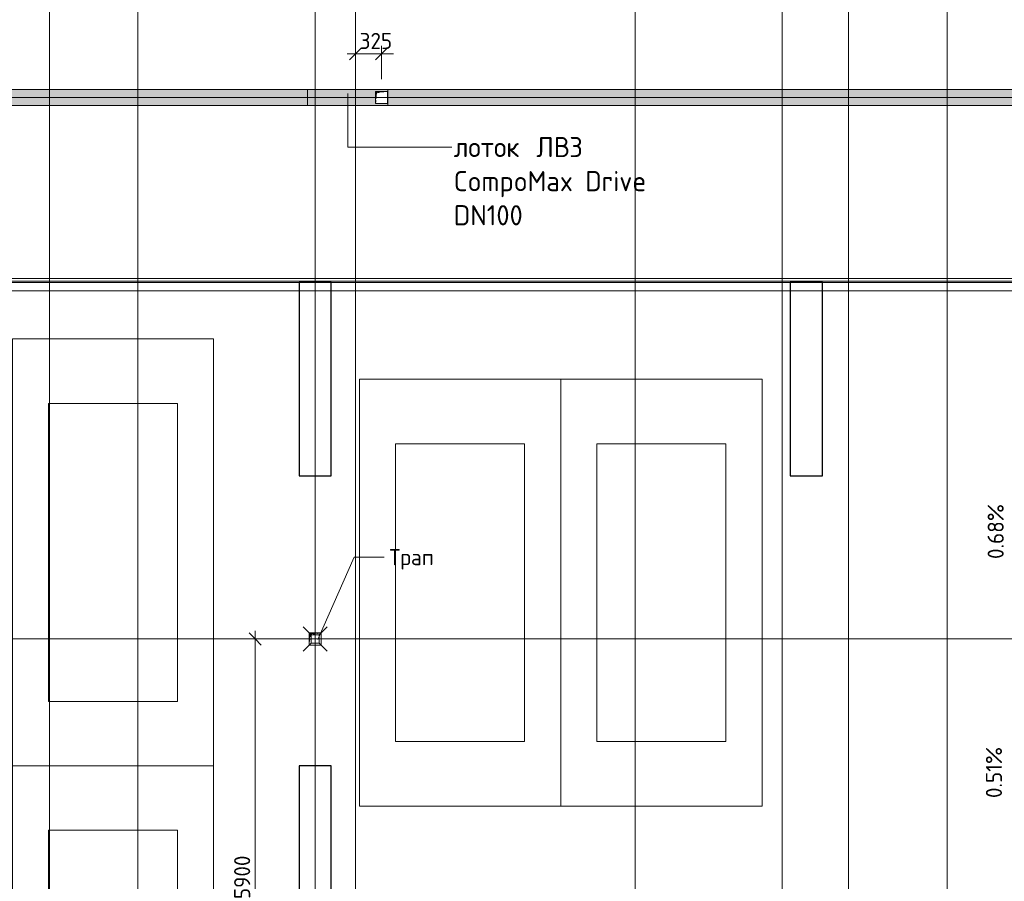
# Model space of a CAD drawing. Header units: millimetres. Extents: x 82112 to 162374, y -10965 to 131389.
# Tile 66 of 82: x 106801 to 119029, y 91966 to 102665. Entities that reach past the tile are written whole.
import ezdxf

# ---------------------------------------------------------------- set-up
doc = ezdxf.new("R2010")
doc.units = ezdxf.units.MM
doc.linetypes.add('3_ Штрих_ 1 х 1 мм', pattern=[2, 1, -1])
doc.linetypes.add('4_ Штрихпунктир_ 10 х 2 мм', pattern=[14, 10, -2, 0, -2])
for name, color, linetype, lineweight in [('A-ANNO-DIMS', 7, 'Continuous', 5), ('A-ANNO-DIMS-100', 7, 'Continuous', 5), ('A-DETL', 7, 'Continuous', 25), ('A-DETL-GENF', 7, 'Continuous', 13), ('A-FLOR', 7, 'Continuous', 13), ('A-GENM', 7, 'Continuous', 13), ('C-PRKG', 7, 'Continuous', 13), ('G-ANNO-DIMS', 7, 'Continuous', 5), ('G-ANNO-TEXT', 7, 'Continuous', 5), ('M-EQPM', 7, 'Continuous', 13), ('P-SANR-FIXT', 7, 'Continuous', 13), ('S-COLS', 7, 'Continuous', 25), ('S-GRID', 7, 'Continuous', 5)]:
    doc.layers.add(name, color=color, linetype=linetype, lineweight=lineweight)
doc.styles.add('GOST Common_2', font='GOST_Common.ttf', dxfattribs={"height": 200})
doc.styles.add('GOST Common_3', font='GOST_Common.ttf', dxfattribs={"height": 250})
doc.dimstyles.new('2_мм', dxfattribs={"dimscale": 304.8, "dimtxt": 201.142999, "dimasz": 0.492126, "dimexe": 0.328084, "dimexo": 0.492126, "dimgap": 0, "dimtad": 1, "dimdec": 0, "dimdsep": 46, "dimtxsty": 'GOST Common_2', "dimblk1": 'OBLIQUE', "dimblk2": 'OBLIQUE', "dimsah": 1, "dimcen": 0.09, "dimdle": 0.328084, "dimadec": 5, "dimazin": 2, "dimtfac": 1, "dimtdec": 4, "dimtix": 1, "dimtmove": 1, "dimatfit": 3, "dimfxl": 1, "dimtvp": 1, "dimtolj": 1, "dimtzin": 0, "dimarcsym": 2})
doc.dimstyles.new('2_мм_1', dxfattribs={"dimscale": 304.8, "dimtxt": 201.142999, "dimasz": 0.492126, "dimexe": 0.328084, "dimexo": 0.492126, "dimgap": 0, "dimtad": 1, "dimdec": 0, "dimdsep": 46, "dimtxsty": 'GOST Common_2', "dimblk1": 'OBLIQUE', "dimblk2": 'OBLIQUE', "dimsah": 1, "dimcen": 0.09, "dimdle": 0.328084, "dimadec": 5, "dimazin": 2, "dimtfac": 1, "dimtdec": 4, "dimtix": 1, "dimtmove": 0, "dimatfit": 3, "dimfxl": 1, "dimtvp": 1, "dimtolj": 1, "dimtzin": 0, "dimarcsym": 2})

# ---------------------------------------------------------------- blocks, each defined once
blk = doc.blocks.new('АР_Машиноместо - 4900x2400_М__5300х2500_-V3--01_Подвал_МП_часть В')
at = {"layer": 'C-PRKG'}
for p, q in [((2500, 0), (0, 0)), ((0, 0), (0, -5300)), ((2500, 0), (2500, -5300)), ((450, -800), (450, -4500)), ((450, -800), (2050, -800)), ((2050, -800), (2050, -4500)), ((450, -4500), (2050, -4500)), ((2500, -5300), (0, -5300))]:
    blk.add_line(p, q, dxfattribs=at)
blk = doc.blocks.new('АР_Машиноместо - 4900x2400_М__5300х2500_-3113489--01_Подвал_МП_часть В')
at = {"layer": 'C-PRKG'}
for p, q in [((2500, 5300), (0, 5300)), ((0, 0), (0, 5300)), ((2500, 0), (2500, 5300)), ((450, 4500), (2050, 4500)), ((450, 800), (450, 4500)), ((2050, 800), (2050, 4500)), ((450, 800), (2050, 800)), ((2500, 0), (0, 0))]:
    blk.add_line(p, q, dxfattribs=at)
blk = doc.blocks.new('АР_Канал вертикальный прямоугольный - ВК-5386080--01_Подвал_МП_часть В')
at = {"layer": 'A-DETL-GENF'}
blk.add_hatch(color=256, dxfattribs=at).paths.add_polyline_path([(-75, -75), (-60, 60), (75, 75), (-75, 75)])
at = {"layer": 'A-DETL-GENF', "linetype": '3_ Штрих_ 1 х 1 мм'}
for p, q in [((75, 75), (-75, 75)), ((-75, 75), (-75, -75)), ((75, 75), (-75, 75)), ((-75, 75), (-75, -75)), ((-75, -75), (-60, 60)), ((-75, -75), (-60, 60)), ((-60, 60), (75, 75)), ((-60, 60), (75, 75)), ((75, -75), (75, 75)), ((-75, -75), (75, -75))]:
    blk.add_line(p, q, dxfattribs=at)
at = {"layer": 'M-EQPM'}
for p, q in [((-75, -75), (-75, 75)), ((-75, 75), (75, 75)), ((75, 75), (75, -75)), ((75, -75), (-75, -75))]:
    blk.add_line(p, q, dxfattribs=at)
blk = doc.blocks.new('АР_Канал вертикальный прямоугольный - ВК-5403405--01_Подвал_МП_часть В')
at = {"layer": 'A-DETL-GENF'}
blk.add_hatch(color=256, dxfattribs=at).paths.add_polyline_path([(-75, -75), (-60, 60), (75, 75), (-75, 75)])
at = {"layer": 'A-DETL-GENF', "linetype": '3_ Штрих_ 1 х 1 мм'}
for p, q in [((75, 75), (-75, 75)), ((-75, 75), (-75, -75)), ((75, 75), (-75, 75)), ((-75, 75), (-75, -75)), ((-75, -75), (-60, 60)), ((-75, -75), (-60, 60)), ((-60, 60), (75, 75)), ((-60, 60), (75, 75)), ((75, -75), (75, 75)), ((-75, -75), (75, -75))]:
    blk.add_line(p, q, dxfattribs=at)
at = {"layer": 'M-EQPM'}
for p, q in [((-75, -75), (-75, 75)), ((-75, 75), (75, 75)), ((75, 75), (75, -75)), ((75, -75), (-75, -75))]:
    blk.add_line(p, q, dxfattribs=at)
blk = doc.blocks.new('АР-Заполнение деф_ шва - Д_ш_-4327464--01_Подвал_МП_часть В')
at = {"layer": 'A-GENM'}
for p, q in [((0, 25), (5900, 25)), ((0, -25), (5900, -25))]:
    blk.add_line(p, q, dxfattribs=at)
blk = doc.blocks.new('АР-Заполнение деф_ шва - Д_ш_-4317194--01_Подвал_МП_часть В')
at = {"layer": 'A-GENM'}
for p, q in [((0, 25), (5700, 25)), ((0, -25), (5700, -25))]:
    blk.add_line(p, q, dxfattribs=at)
blk = doc.blocks.new('АР-Заполнение деф_ шва - Д_ш_-4327362--01_Подвал_МП_часть В')
at = {"layer": 'A-GENM'}
for p, q in [((0, 25), (6200, 25)), ((0, -25), (6200, -25))]:
    blk.add_line(p, q, dxfattribs=at)
blk = doc.blocks.new('АР-Заполнение деф_ шва - Д_ш__Пристенный-V30--01_Подвал_МП_часть В')
at = {"layer": 'A-GENM'}
blk.add_line((0, 25), (400, 25), dxfattribs=at)
blk = doc.blocks.new('АР_Трап - 100-100-V23--01_Подвал_МП_часть В')
at = {"layer": 'P-SANR-FIXT'}
for p, q in [((-50, 50), (-150, 150)), ((50, 50), (150, 150)), ((-100, 0), (100, 0)), ((-50, -50), (-50, 50)), ((50, 50), (-50, 50)), ((0, -100), (0, 100)), ((50, -50), (50, 50)), ((-50, -50), (-150, -150)), ((-50, -50), (50, -50)), ((50, -50), (150, -150))]:
    blk.add_line(p, q, dxfattribs=at)
blk = doc.blocks.new('АР_Лоток - 200х100h_L_1000_с вертик_отводом_ЛВ3-V34--01_Подвал_МП_часть В')
at = {"layer": 'M-EQPM', "true_color": 0xdddddd}
h = blk.add_hatch(color=254, dxfattribs=at)
h.paths.add_polyline_path([(1000, -100), (1000, 100), (0, 100), (0, -100), (995, -100)])
h.paths.add_polyline_path([(860, -75), (845, -75), (845, 75), (995, 75), (995, -75)])
at = {"layer": 'M-EQPM'}
for p, q in [((0, 100), (0, -100)), ((1000, -100), (1000, 100))]:
    blk.add_line(p, q, dxfattribs=at)
blk = doc.blocks.new('АР_Лоток - 200х100h_ЛВ1-7512156--01_Подвал_МП_часть В')
at = {"layer": 'M-EQPM', "true_color": 0xdddddd}
blk.add_hatch(color=254, dxfattribs=at).paths.add_polyline_path([(23300, -100), (23300, 100), (0, 100), (0, -100), (15178, -100)])
at = {"layer": 'M-EQPM'}
blk.add_line((23300, -100), (23300, 100), dxfattribs=at)
blk = doc.blocks.new('АР_Лоток - 200х100h_ЛВ1-V35--01_Подвал_МП_часть В')
at = {"layer": 'M-EQPM', "true_color": 0xdddddd}
blk.add_hatch(color=254, dxfattribs=at).paths.add_polyline_path([(0, -100), (15200, -100), (15200, 100), (0, 100)])
at = {"layer": 'M-EQPM'}
blk.add_line((0, 100), (0, -100), dxfattribs=at)
blk = doc.blocks.new('DIMBLOCK14--01_Подвал_МП_часть В')
at = {"layer": 'A-ANNO-DIMS-100', "lineweight": 25, "transparency": 16777216}
for p, q in [((98053, 103950), (97978, 104025)), ((98053, 103950), (98128, 103875)), ((98053, 101700), (97978, 101775)), ((98053, 101700), (98128, 101625))]:
    blk.add_line(p, q, dxfattribs=at)
at = {"layer": 'A-ANNO-DIMS-100', "transparency": 16777216}
for p, q in [((98009, 103950), (98153, 103950)), ((98053, 103950), (98009, 103950)), ((98053, 103950), (98053, 101700)), ((127425, 101700), (97953, 101700)), ((98053, 101700), (127425, 101700))]:
    blk.add_line(p, q, dxfattribs=at)
at = {"layer": 'A-ANNO-DIMS-100', "color": 0, "transparency": 16777216, "insert": (97792, 102545), "char_height": 200, "width": 670.93, "attachment_point": 1, "rotation": 90, "line_spacing_factor": 1.022761, "style": 'GOST Common_2'}
blk.add_mtext('2250', dxfattribs=at)
blk = doc.blocks.new('_Oblique')
at = {"color": 0, "linetype": 'ByBlock', "lineweight": -2}
blk.add_line((-0.5, -0.5), (0.5, 0.5), dxfattribs=at)
blk = doc.blocks.new('DIMBLOCK15--01_Подвал_МП_часть В')
at = {"layer": 'A-ANNO-DIMS-100', "lineweight": 25, "transparency": 16777216}
for p, q in [((98053, 101700), (97978, 101775)), ((98053, 101700), (98128, 101625)), ((98053, 99450), (97978, 99525)), ((98053, 99450), (98128, 99375))]:
    blk.add_line(p, q, dxfattribs=at)
at = {"layer": 'A-ANNO-DIMS-100', "transparency": 16777216}
for p, q in [((127425, 101700), (97953, 101700)), ((98053, 101700), (98053, 99450)), ((98053, 101700), (127425, 101700)), ((98009, 99450), (98153, 99450)), ((98053, 99450), (98009, 99450))]:
    blk.add_line(p, q, dxfattribs=at)
at = {"layer": 'A-ANNO-DIMS-100', "color": 0, "transparency": 16777216, "insert": (97792, 100295), "char_height": 200, "width": 670.93, "attachment_point": 1, "rotation": 90, "line_spacing_factor": 1.022761, "style": 'GOST Common_2'}
blk.add_mtext('2250', dxfattribs=at)
blk = doc.blocks.new('DIMBLOCK38--01_Подвал_МП_часть В')
at = {"layer": 'A-ANNO-DIMS-100', "transparency": 16777216}
for p, q in [((110870, 102240), (111395, 102240)), ((110923, 102240), (111133, 102240)), ((111442, 102240), (110923, 102240)), ((110970, 102196), (110970, 102340)), ((110970, 102240), (110970, 102196)), ((111295, 101925), (111295, 102340)), ((111295, 102240), (111295, 101925))]:
    blk.add_line(p, q, dxfattribs=at)
at = {"layer": 'A-ANNO-DIMS-100', "lineweight": 25, "transparency": 16777216}
for p, q in [((110970, 102240), (110895, 102165)), ((110970, 102240), (111045, 102315)), ((111295, 102240), (111220, 102165)), ((111295, 102240), (111370, 102315))]:
    blk.add_line(p, q, dxfattribs=at)
at = {"layer": 'A-ANNO-DIMS-100', "color": 0, "transparency": 16777216, "insert": (111023, 102501), "char_height": 200, "width": 503.2, "attachment_point": 1, "line_spacing_factor": 1.022761, "style": 'GOST Common_2'}
blk.add_mtext('325', dxfattribs=at)
blk = doc.blocks.new('DIMBLOCK150--01_Подвал_МП_часть В')
at = {"layer": 'A-ANNO-DIMS-100', "lineweight": 25, "transparency": 16777216}
for p, q in [((109726, 94975), (109651, 95050)), ((109726, 94975), (109801, 94900)), ((109726, 89075), (109651, 89150)), ((109726, 89075), (109801, 89000))]:
    blk.add_line(p, q, dxfattribs=at)
at = {"layer": 'A-ANNO-DIMS-100', "transparency": 16777216}
for p, q in [((109726, 89075), (109726, 95075)), ((109770, 94975), (109626, 94975)), ((109726, 94975), (109770, 94975)), ((109770, 89075), (109626, 89075)), ((109726, 89075), (109770, 89075))]:
    blk.add_line(p, q, dxfattribs=at)
at = {"layer": 'A-ANNO-DIMS-100', "color": 0, "transparency": 16777216, "insert": (109464, 91745), "char_height": 200, "width": 670.93, "attachment_point": 1, "rotation": 90, "line_spacing_factor": 1.022761, "style": 'GOST Common_2'}
blk.add_mtext('5900', dxfattribs=at)

msp = doc.modelspace()

# ---------------------------------------------------------------- linework, layer by layer
at = {"layer": 'A-DETL', "linetype": '4_ Штрихпунктир_ 10 х 2 мм', "lineweight": 5}
msp.add_line((86570, 101700), (144970, 101700), dxfattribs=at)
at = {"layer": 'A-FLOR'}
for p, q in [((143720, 101800), (86349.50616, 101800)), ((143720, 101600), (86349.50616, 101600)), ((145870, 99450), (97170, 99450)), ((97170, 99420), (133920, 99420)), ((104070, 99400), (110270, 99400)), ((110670, 99400), (116370, 99400)), ((116770, 99400), (122670, 99400)), ((110395, 94975), (97170, 94975)), ((122795, 94975), (110545, 94975))]:
    msp.add_line(p, q, dxfattribs=at)
at = {"layer": 'G-ANNO-TEXT'}
for p, q in [((110876.673533, 101749.811654), (110876.673533, 101083.550389)), ((110876.673533, 101083.550389), (112166.668749, 101083.550389)), ((110502.041043, 94967.345782), (110957.047269, 95990.847494)), ((110957.047269, 95990.847494), (111326.918231, 95990.847494))]:
    msp.add_line(p, q, dxfattribs=at)
at = {"layer": 'S-COLS'}
for p, q in [((110270, 99400), (110270, 97000)), ((110670, 99400), (110270, 99400)), ((110670, 97000), (110670, 99400)), ((116370, 99400), (116370, 97000)), ((116770, 99400), (116370, 99400)), ((116770, 97000), (116770, 99400)), ((110270, 97000), (110670, 97000)), ((116370, 97000), (116770, 97000)), ((110270, 93400), (110270, 91000)), ((110670, 93400), (110270, 93400)), ((110670, 91250), (110670, 93400))]:
    msp.add_line(p, q, dxfattribs=at)
at = {"layer": 'S-GRID', "linetype": '4_ Штрихпунктир_ 10 х 2 мм'}
for p, q in [((108270, 52488.487293), (108270, 130388.42805)), ((110970, 53702.872493), (110970, 130388.42805)), ((107170, 80104.964717), (107170, 129588.42805)), ((110470, 80104.964717), (110470, 129588.42805)), ((114445, 59297.815604), (114445, 129588.42805)), ((116270, 59297.815604), (116270, 129588.42805)), ((117095, 59297.815604), (117095, 129588.42805)), ((118320, 59297.815604), (118320, 129588.42805)), ((110970, 53356.981316), (110970, 129109.361538)), ((151972.716503, 99300), (82911.954059, 99300)), ((153059.054125, 99300), (82911.954059, 99300)), ((151972.716503, 94975), (87000, 94975))]:
    msp.add_line(p, q, dxfattribs=at)

# ---------------------------------------------------------------- block references
at = {"layer": 'A-GENM'}
for name, p in [('АР-Заполнение деф_ шва - Д_ш_-4327362--01_Подвал_МП_часть В', (104070, 99425)), ('АР-Заполнение деф_ шва - Д_ш__Пристенный-V30--01_Подвал_МП_часть В', (110270, 99425)), ('АР-Заполнение деф_ шва - Д_ш_-4317194--01_Подвал_МП_часть В', (110670, 99425)), ('АР-Заполнение деф_ шва - Д_ш__Пристенный-V30--01_Подвал_МП_часть В', (116370, 99425)), ('АР-Заполнение деф_ шва - Д_ш_-4327464--01_Подвал_МП_часть В', (116770, 99425))]:
    msp.add_blockref(name, p, dxfattribs=at)
at = {"layer": 'C-PRKG', "rotation": 180}
for p in [(109210, 98700), (113520, 98200)]:
    msp.add_blockref('АР_Машиноместо - 4900x2400_М__5300х2500_-3113489--01_Подвал_МП_часть В', p, dxfattribs=at)
at = {"layer": 'C-PRKG'}
for p in [(113520, 98200), (106710, 93400)]:
    msp.add_blockref('АР_Машиноместо - 4900x2400_М__5300х2500_-V3--01_Подвал_МП_часть В', p, dxfattribs=at)
at = {"layer": 'M-EQPM'}
for name, p in [('АР_Лоток - 200х100h_ЛВ1-7512156--01_Подвал_МП_часть В', (87075, 101700)), ('АР_Лоток - 200х100h_L_1000_с вертик_отводом_ЛВ3-V34--01_Подвал_МП_часть В', (110375, 101700)), ('АР_Канал вертикальный прямоугольный - ВК-5403405--01_Подвал_МП_часть В', (111295, 101700)), ('АР_Лоток - 200х100h_ЛВ1-V35--01_Подвал_МП_часть В', (111375, 101700)), ('АР_Канал вертикальный прямоугольный - ВК-5386080--01_Подвал_МП_часть В', (110470, 94975))]:
    msp.add_blockref(name, p, dxfattribs=at)
at = {"layer": 'P-SANR-FIXT'}
msp.add_blockref('АР_Трап - 100-100-V23--01_Подвал_МП_часть В', (110470, 94975), dxfattribs=at)

# ---------------------------------------------------------------- texts
at = {"layer": 'G-ANNO-DIMS', "char_height": 200, "attachment_point": 1, "rotation": 90, "line_spacing_factor": 1.022761, "style": 'GOST Common_2'}
for s, insert, width in [('0.68%', (118821.941439, 95968.285909), 842.35343804), ('0.51%', (118800.381863, 92999.877732), 794.08103471)]:
    msp.add_mtext(s, dxfattribs=dict(at, insert=insert, width=width))
at = {"layer": 'G-ANNO-TEXT', "attachment_point": 1}
for s, insert, char_height, width, style in [('лоток', (112191.668749, 101208.550389), 250, 1138.39625, 'GOST Common_3'), ('\\fGOST Common|b0|i0|c204|p34|; ', (113130.939582, 101208.550389), 250, 104.219375, 'GOST Common_3'), ('ЛВ', (113216.929165, 101208.550389), 250, 497.04625, 'GOST Common_3'), ('3 ', (113627.033332, 101208.550389), 250, 320.675, 'GOST Common_3'), ('CompoMax Drive', (112191.668749, 100785.217055), 250, 2894.091875, 'GOST Common_3'), ('DN100', (112191.668749, 100361.883722), 250, 1066.244375, 'GOST Common_3'), ('Трап', (111391.918231, 96090.847494), 200, 753.58625, 'GOST Common_2')]:
    msp.add_mtext(s, dxfattribs=dict(at, insert=insert, char_height=char_height, width=width, style=style))

# ---------------------------------------------------------------- dimensions: what is measured, and where the dimension line sits
at = {"layer": 'A-ANNO-DIMS'}
for base, p1, p2, override, picture, middle in [((98053.039538, 101700), (98159.105555, 103950), (127575, 101700), {"dimpost": '<>', "dimfxl": 29501.819368}, 'DIMBLOCK14--01_Подвал_МП_часть В', (97953.039538, 102825)), ((98053.039538, 99450), (127575, 101700), (98159.105555, 99450), {"dimpost": '<>', "dimfxl": 29501.819368}, 'DIMBLOCK15--01_Подвал_МП_часть В', (97953.039538, 100575)), ((109725.619001, 94975), (109619.552983, 89075), (109619.552983, 94975), {"dimpost": '<>', "dimfxl": 5900}, 'DIMBLOCK150--01_Подвал_МП_часть В', (109625.619001, 92025))]:
    dim = msp.add_linear_dim(base=base, p1=p1, p2=p2, angle=90, dimstyle='2_мм_1', override=override, dxfattribs=at)
    dim.commit()
    dim.dimension.update_dxf_attribs({"geometry": picture, "text_midpoint": middle})
dim = msp.add_linear_dim(base=(111295, 102240.059203), p1=(110970, 102346.12522), p2=(111295, 101775), dimstyle='2_мм', override={"dimpost": '<>', "dimfxl": 657.121767}, dxfattribs=at)
dim.commit()
dim.dimension.update_dxf_attribs({"geometry": 'DIMBLOCK38--01_Подвал_МП_часть В', "text_midpoint": (111274.546821, 102368.09153), "dimtype": 160})

doc.saveas('drawing.dxf')
